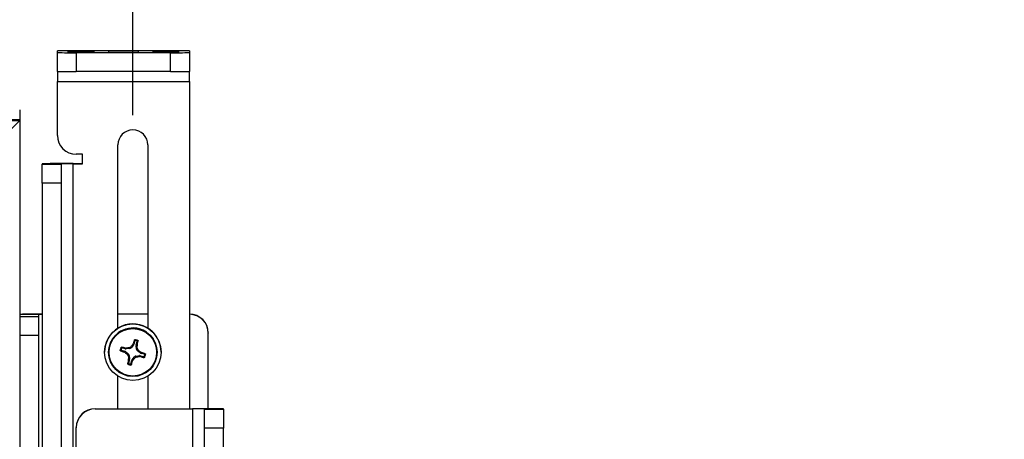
# Model space of a CAD drawing. Header units: inches. Extents: x 0.3 to 33.8, y 0.2 to 21.7.
# Tile 102 of 209: x 22.559 to 23.864, y 5.666 to 6.223. Entities that reach past the tile are written whole.
import ezdxf

# ---------------------------------------------------------------- set-up
doc = ezdxf.new("R2010")
doc.units = ezdxf.units.IN
doc.header["$MEASUREMENT"] = 0
doc.layers.add('BORDERS', color=7, linetype='Continuous')
doc.styles.add('SLDTEXTSTYLE0', font='TXT', dxfattribs={"width": 0.75})
doc.dimstyles.new('SLDDIMSTYLE0', dxfattribs={"dimtxt": 0.137795, "dimasz": 0.14, "dimexe": 0, "dimexo": 0.0625, "dimgap": 0.034449, "dimtad": 1, "dimdec": 3, "dimlfac": 5, "dimrnd": 1e-09, "dimzin": 12, "dimdsep": 46, "dimtxsty": 'SLDTEXTSTYLE0', "dimblk1": 'CLOSED', "dimblk2": 'CLOSED', "dimsah": 1, "dimcen": 0.09, "dimadec": 0, "dimazin": 3, "dimtfac": 1, "dimtdec": 3, "dimtofl": 0, "dimtmove": 0, "dimatfit": 3, "dimldrblk": 'CLOSED', "dimfxl": 0, "dimfrac": 2, "dimtolj": 1, "dimtzin": 12, "dimarcsym": 0})

# ---------------------------------------------------------------- blocks, each defined once
blk = doc.blocks.new('_Closed')
at = {"color": 0, "linetype": 'ByBlock', "lineweight": -2}
for p, q in [((-1, 0.166667), (0, 0)), ((-1, 0.166667), (-1, -0.166667)), ((0, 0), (-1, -0.166667)), ((0, 0), (-1, 0))]:
    blk.add_line(p, q, dxfattribs=at)
blk = doc.blocks.new('_D_11')
at = {"layer": 'BORDERS'}
for p, q in [((24.1962, 8.0258), (24.1542, 8.0258)), ((24.1542, 8.0258), (24.1542, 7.8071)), ((24.6035, 8.0258), (24.6454, 8.0258)), ((24.6454, 8.0258), (24.6454, 7.8071)), ((24.1542, 7.8071), (24.1962, 7.8071)), ((24.6454, 7.8071), (24.6035, 7.8071)), ((18.4635, 6.045), (18.4635, 7.6403)), ((27.315, 6.0379), (27.315, 7.6403)), ((18.4635, 7.6009), (27.315, 7.6009))]:
    blk.add_line(p, q, dxfattribs=at)
at = {"layer": 'BORDERS', "xscale": 0.14, "yscale": 0.14, "rotation": 180.0000000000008}
blk.add_blockref('_Closed', (18.4635, 7.6009, 0.2314), dxfattribs=at)
at = {"layer": 'BORDERS', "xscale": 0.14, "yscale": 0.14}
blk.add_blockref('_Closed', (27.315, 7.6009, 0.2314), dxfattribs=at)
at = {"layer": 'BORDERS', "char_height": 0.1378, "attachment_point": 1, "style": 'SLDTEXTSTYLE0'}
for s, insert in [('1124', (24.1962, 7.9847)), ('44.257', (24.1198, 7.7785))]:
    blk.add_mtext(s, dxfattribs=dict(at, insert=insert))
blk = doc.blocks.new('_D_12')
at = {"layer": 'BORDERS'}
for p, q in [((24.2448, 7.0928), (24.2028, 7.0928)), ((24.2028, 7.0928), (24.2028, 6.874)), ((24.5502, 7.0928), (24.5922, 7.0928)), ((24.5922, 7.0928), (24.5922, 6.874)), ((24.2028, 6.874), (24.2448, 6.874)), ((24.5922, 6.874), (24.5502, 6.874)), ((22.7085, 6.0959), (22.7085, 6.7072)), ((26.245, 5.0879), (26.245, 6.7072)), ((22.7085, 6.6678), (26.245, 6.6678))]:
    blk.add_line(p, q, dxfattribs=at)
at = {"layer": 'BORDERS', "xscale": 0.14, "yscale": 0.14, "rotation": 180.0000000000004}
blk.add_blockref('_Closed', (22.7085, 6.6678, 0.2314), dxfattribs=at)
at = {"layer": 'BORDERS', "xscale": 0.14, "yscale": 0.14}
blk.add_blockref('_Closed', (26.245, 6.6678, 0.2314), dxfattribs=at)
at = {"layer": 'BORDERS', "char_height": 0.1378, "attachment_point": 1, "style": 'SLDTEXTSTYLE0'}
for s, insert in [('449', (24.2448, 7.0516)), ('17.682', (24.1175, 6.8455))]:
    blk.add_mtext(s, dxfattribs=dict(at, insert=insert))

msp = doc.modelspace()

# ---------------------------------------------------------------- linework, layer by layer
at = {"color": 7, "linetype": 'Continuous', "lineweight": 25}
for p, q in [((22.60853, 6.179), (22.60853, 6.18137)), ((22.78353, 6.18137), (22.60853, 6.18137)), ((22.60853, 6.154), (22.60853, 6.179)), ((22.75853, 6.17877), (22.63353, 6.17877)), ((22.63353, 6.17877), (22.63353, 6.15377)), ((22.67603, 6.1806), (22.67603, 6.17923)), ((22.71603, 6.17923), (22.71603, 6.1806)), ((22.75853, 6.15377), (22.75853, 6.17877)), ((22.78353, 6.18137), (22.78353, 6.179)), ((22.78353, 6.179), (22.78353, 6.154)), ((22.60853, 6.154), (22.60853, 6.14077)), ((22.75853, 6.15377), (22.63353, 6.15377)), ((22.78353, 6.14077), (22.78353, 6.154)), ((22.60853, 6.14077), (22.78353, 6.14077)), ((22.60853, 6.06902), (22.60853, 6.14077)), ((22.78353, 6.14077), (22.78353, 5.70654)), ((22.55853, 6.10305), (22.55853, 6.09002)), ((18.73353, 6.08998), (22.55853, 6.08998)), ((18.73353, 6.08901), (22.55853, 6.08901)), ((22.55853, 6.08901), (22.53353, 6.06378)), ((22.55849, 6.08998), (22.55853, 6.09002)), ((22.55853, 6.09002), (22.55853, 6.08998)), ((22.55853, 6.08998), (22.55853, 6.08901)), ((22.55853, 6.08901), (22.55853, 3.9891)), ((22.68863, 5.81332), (22.68863, 6.05652)), ((22.72843, 6.05652), (22.72843, 5.81332)), ((22.64177, 6.04402), (22.63353, 6.04402)), ((22.64177, 6.03152), (22.64177, 6.04402)), ((22.61353, 6.03138), (22.58853, 6.03138)), ((22.58853, 6.03138), (22.58853, 6.03107)), ((22.58853, 6.03107), (22.61353, 6.03107)), ((22.58853, 6.00584), (22.58853, 6.03107)), ((22.61353, 6.03138), (22.61353, 6.03107)), ((22.61353, 6.03107), (22.61353, 6.00584)), ((22.62927, 6.03152), (22.62927, 6.03175)), ((22.62927, 6.03175), (22.64177, 6.03175)), ((22.62927, 4.38159), (22.62927, 6.03152)), ((22.62927, 6.03152), (22.64177, 6.03152)), ((22.61353, 6.00584), (22.58853, 6.00584)), ((22.58853, 6.00584), (22.58853, 5.33575)), ((22.61353, 6.00584), (22.61353, 5.30084)), ((22.58353, 5.83162), (22.55853, 5.83162)), ((22.55853, 5.82879), (22.58353, 5.82879)), ((22.58353, 5.83162), (22.58353, 5.82879)), ((22.58353, 5.82879), (22.58353, 5.80356)), ((22.72843, 5.83199), (22.68863, 5.83199)), ((22.72843, 5.83176), (22.68863, 5.83176)), ((22.58353, 5.80356), (22.55853, 5.80356)), ((22.58353, 5.80356), (22.58353, 4.00364)), ((22.71121, 5.79674), (22.70994, 5.79227)), ((22.71302, 5.79141), (22.71428, 5.79587)), ((22.80853, 5.80699), (22.80853, 5.80676)), ((22.80853, 5.70648), (22.80853, 5.80676)), ((22.69316, 5.78405), (22.69762, 5.78279)), ((22.69849, 5.78586), (22.69402, 5.78712)), ((22.69708, 5.78161), (22.69762, 5.78279)), ((22.69814, 5.78103), (22.69708, 5.78161)), ((22.69871, 5.78224), (22.69814, 5.78103)), ((22.69849, 5.78586), (22.69859, 5.78696)), ((22.69859, 5.78696), (22.6998, 5.7869)), ((22.69871, 5.78224), (22.70241, 5.77932)), ((22.6998, 5.7869), (22.6997, 5.78577)), ((22.70439, 5.78632), (22.6997, 5.78577)), ((22.70439, 5.78632), (22.70371, 5.78742)), ((22.70579, 5.78858), (22.70647, 5.78748)), ((22.70939, 5.79119), (22.70647, 5.78748)), ((22.70829, 5.79165), (22.70887, 5.79272)), ((22.70939, 5.79119), (22.70829, 5.79165)), ((22.70887, 5.79272), (22.70994, 5.79227)), ((22.71348, 5.78551), (22.71292, 5.7902)), ((22.71416, 5.78999), (22.71292, 5.7902)), ((22.71302, 5.79141), (22.71422, 5.79121)), ((22.71348, 5.78551), (22.71468, 5.78607)), ((22.71422, 5.79121), (22.71416, 5.78999)), ((22.71585, 5.78399), (22.71464, 5.78343)), ((22.71835, 5.78051), (22.71464, 5.78343)), ((22.67103, 5.78153), (22.67103, 5.78146)), ((22.67633, 5.78144), (22.67633, 5.78141)), ((22.70121, 5.77853), (22.70241, 5.77932)), ((22.70358, 5.77724), (22.70237, 5.77645)), ((22.70404, 5.77134), (22.70278, 5.76687)), ((22.70283, 5.77133), (22.7029, 5.77254)), ((22.70404, 5.77134), (22.70283, 5.77133)), ((22.7029, 5.77254), (22.70413, 5.77255)), ((22.70358, 5.77724), (22.70413, 5.77255)), ((22.70585, 5.766), (22.70711, 5.77047)), ((22.70818, 5.76982), (22.70711, 5.77047)), ((22.70766, 5.77155), (22.71058, 5.77526)), ((22.70766, 5.77155), (22.70876, 5.77088)), ((22.70876, 5.77088), (22.70818, 5.76982)), ((22.71126, 5.77394), (22.71058, 5.77526)), ((22.71266, 5.77642), (22.71735, 5.77698)), ((22.71266, 5.77642), (22.71334, 5.7751)), ((22.71725, 5.77564), (22.71735, 5.77698)), ((22.71847, 5.77557), (22.71725, 5.77564)), ((22.71835, 5.78051), (22.71891, 5.7815)), ((22.71856, 5.77688), (22.71847, 5.77557)), ((22.71856, 5.77688), (22.72303, 5.77562)), ((22.71891, 5.7815), (22.71998, 5.78093)), ((22.71998, 5.78093), (22.71943, 5.77995)), ((22.7239, 5.77869), (22.71943, 5.77995)), ((22.74073, 5.78141), (22.74073, 5.78144)), ((22.74603, 5.78146), (22.74603, 5.78153)), ((22.68863, 5.70654), (22.68863, 5.74968)), ((22.72843, 5.74968), (22.72843, 5.70654)), ((22.65853, 5.70654), (22.65853, 5.70631)), ((22.65853, 5.70654), (22.78778, 5.70654)), ((22.65853, 5.70631), (22.78778, 5.70631)), ((22.78778, 5.70631), (22.78778, 5.70654)), ((22.78778, 5.70631), (22.78778, 4.05638)), ((22.80353, 5.70616), (22.82853, 5.70616)), ((22.80353, 5.70585), (22.80353, 5.70616)), ((22.80353, 5.68062), (22.80353, 5.70585)), ((22.80353, 5.70585), (22.82853, 5.70585)), ((22.82853, 5.70585), (22.82853, 5.70616)), ((22.82853, 5.70585), (22.82853, 5.68062)), ((22.63353, 5.68131), (22.63353, 5.68154)), ((22.63353, 3.94713), (22.63353, 5.68131)), ((22.82853, 5.68062), (22.80353, 5.68062)), ((22.80353, 4.08069), (22.80353, 5.68062)), ((22.82853, 4.08069), (22.82853, 5.68062))]:
    msp.add_line(p, q, dxfattribs=at)
at = {"color": 7, "linetype": 'Continuous', "lineweight": 25, "flags": 128}
for points in [[(22.63978, 6.18044), (22.64655, 6.18045), (22.65229, 6.18049), (22.65613, 6.18054), (22.65748, 6.1806), (22.65613, 6.18066), (22.65229, 6.18072), (22.64655, 6.18075), (22.63978, 6.18076), (22.633, 6.18075), (22.62726, 6.18072), (22.62342, 6.18066), (22.62208, 6.1806), (22.62342, 6.18054), (22.62726, 6.18049), (22.633, 6.18045), (22.63978, 6.18044)], [(22.63978, 6.17907), (22.64655, 6.17908), (22.65229, 6.17912), (22.65613, 6.17917), (22.65748, 6.17923), (22.65613, 6.17929), (22.65229, 6.17934), (22.64655, 6.17938), (22.63978, 6.17939), (22.633, 6.17938), (22.62726, 6.17934), (22.62342, 6.17929), (22.62208, 6.17923), (22.62342, 6.17917), (22.62726, 6.17912), (22.633, 6.17908), (22.63978, 6.17907)], [(22.75228, 6.18044), (22.75905, 6.18045), (22.76479, 6.18049), (22.76863, 6.18054), (22.76998, 6.1806), (22.76863, 6.18066), (22.76479, 6.18072), (22.75905, 6.18075), (22.75228, 6.18076), (22.7455, 6.18075), (22.73976, 6.18072), (22.73592, 6.18066), (22.73458, 6.1806), (22.73592, 6.18054), (22.73976, 6.18049), (22.7455, 6.18045), (22.75228, 6.18044)], [(22.75228, 6.17907), (22.75905, 6.17908), (22.76479, 6.17912), (22.76863, 6.17917), (22.76998, 6.17923), (22.76863, 6.17929), (22.76479, 6.17934), (22.75905, 6.17938), (22.75228, 6.17939), (22.7455, 6.17938), (22.73976, 6.17934), (22.73592, 6.17929), (22.73458, 6.17923), (22.73592, 6.17917), (22.73976, 6.17912), (22.7455, 6.17908), (22.75228, 6.17907)]]:
    msp.add_lwpolyline(points, dxfattribs=at)
at = {"color": 7, "linetype": 'Continuous', "lineweight": 25}
for centre, radius in [((22.70853, 5.78146), 0.0375), ((22.70853, 5.78141), 0.0322), ((22.70853, 5.78139), 0.03151)]:
    msp.add_circle(centre, radius, dxfattribs=at)
for centre, radius, start, end in [((22.62728, 6.86219), 0.68345, 268.42788, 270.52392), ((22.69603, 5.30094), 0.87989, 88.69754, 91.30246), ((22.69603, 7.05889), 0.87989, 268.69754, 271.30246), ((22.76478, 6.86219), 0.68345, 269.47608, 271.57212), ((22.62728, 6.83719), 0.68345, 268.42788, 270.52392), ((22.76478, 6.83719), 0.68345, 269.47608, 271.57212), ((22.63353, 6.06902), 0.025, 180.0012, 270.0012), ((22.70853, 6.05652), 0.0199, 0.00193, 179.99807), ((22.61909, 4.91784), 1.11396, 89.47608, 91.57212), ((22.62534, 5.60102), 0.43052, 89.47608, 91.57212), ((22.58142, 5.17292), 0.6591, 89.38248, 91.99081), ((22.58812, 5.73239), 0.09933, 89.76383, 92.64884), ((22.78353, 5.80699), 0.025, 0.0012, 90.0012), ((22.78353, 5.80676), 0.025, 0.0012, 90.0012), ((22.70853, 5.78153), 0.0375, 61.03062, 179.99814), ((22.70853, 5.78144), 0.0322, 74.2399, 179.99884), ((22.70853, 5.78144), 0.0322, 0.00073, 74.24263), ((22.70853, 5.78153), 0.0375, 0.00046, 61.0325), ((23.02284, 5.69415), 0.32908, 161.64589, 162.57134), ((22.70853, 5.78129), 0.01699, 66.96646, 81.5169), ((22.70853, 5.78137), 0.01603, 70.08027, 78.40309), ((22.40961, 5.86721), 0.31395, 345.9903, 346.96043), ((22.70853, 5.78129), 0.01699, 156.96469, 171.51616), ((22.78623, 6.06241), 0.29461, 251.35456, 252.38613), ((22.70853, 5.78137), 0.01603, 160.07872, 168.40214), ((22.61323, 5.44936), 0.34822, 75.8105, 76.68304), ((22.75517, 5.38548), 0.40522, 97.29531, 97.85371), ((23.01172, 5.54231), 0.39273, 140.58906, 141.16593), ((22.34204, 5.73806), 0.37572, 7.34172, 7.94488), ((22.46727, 5.47508), 0.39651, 50.60622, 51.17649), ((22.91951, 6.04902), 0.3476, 230.4424, 231.09405), ((23.01595, 5.69278), 0.32282, 165.91724, 166.85463), ((23.06446, 5.82319), 0.3651, 187.35495, 187.97396), ((22.41449, 5.86252), 0.30798, 341.49983, 342.48246), ((22.43864, 5.99392), 0.3503, 320.45449, 321.09985), ((22.6694, 6.11338), 0.34112, 277.40013, 278.06371), ((22.78886, 6.06002), 0.29302, 256.09964, 257.13494), ((22.61682, 5.45031), 0.34634, 71.79511, 72.67081), ((22.70853, 5.78137), 0.01603, 340.07872, 348.40214), ((22.70853, 5.78129), 0.01699, 336.96469, 351.51616), ((22.70853, 5.78129), 0.01699, 246.96646, 261.5169), ((22.70853, 5.78137), 0.01603, 250.08027, 258.40309), ((22.65853, 5.68154), 0.025, 89.9988, 179.9988), ((22.65853, 5.68131), 0.025, 89.9988, 179.9988), ((22.79796, 4.59262), 1.11396, 88.42788, 90.52392), ((22.79172, 5.27581), 0.43052, 88.42788, 90.52392)]:
    msp.add_arc(centre, radius, start, end, dxfattribs=at)
for centre, major_axis, ratio, start_param, end_param in [((22.69676, 5.77976), (0.00144, 0.0028), 0.9943313, 6.0909032, 6.4814232), ((22.69934, 5.78889), (0.00025, 0.00314), 0.9943481, 2.9469112, 3.3374312), ((22.70401, 5.78944), (-0.00155, 0.00274), 0.9936127, 2.7483785, 3.5292405), ((22.70692, 5.79314), (0.00281, -0.00142), 0.9942825, 6.084973, 6.475493), ((22.71605, 5.79056), (0.00314, -0.00025), 0.9942659, 2.9457624, 3.3362824), ((22.7166, 5.78589), (0.00275, 0.00153), 0.9935692, 2.7539259, 3.534788), ((22.70045, 5.77685), (0.00275, 0.00153), 0.9935692, 5.8955185, 6.6763806), ((22.70101, 5.77219), (0.00314, -0.00025), 0.9942659, 6.0873551, 6.4778751), ((22.71014, 5.76961), (0.00281, -0.00142), 0.9942825, 2.9433803, 3.3339003), ((22.71305, 5.7733), (-0.00155, 0.00274), 0.9936127, 5.8899711, 6.6708332), ((22.71771, 5.77385), (0.00025, 0.00314), 0.9943481, 6.0885038, 6.4790238), ((22.72029, 5.78298), (0.00144, 0.0028), 0.9943313, 2.9493105, 3.3398305)]:
    msp.add_ellipse(centre, major_axis=major_axis, ratio=ratio, start_param=start_param, end_param=end_param, dxfattribs=at)
for points, knots in [([(22.7105, 5.79778), (22.71052, 5.79783), (22.71057, 5.79793), (22.7107, 5.79803), (22.71086, 5.7981), (22.71098, 5.7981), (22.71103, 5.79809)], [0, 0, 0, 0, 0.25269173, 0.50551722, 0.75344174, 1, 1, 1, 1]), ([(22.71121, 5.79674), (22.71109, 5.79692), (22.71086, 5.79727), (22.71062, 5.79761), (22.7105, 5.79778)], [0, 0, 0, 0, 0.4946499, 1, 1, 1, 1]), ([(22.71103, 5.79809), (22.71115, 5.79793), (22.71139, 5.79759), (22.71163, 5.79725), (22.71175, 5.79707)], [0, 0, 0, 0, 0.4958449, 1, 1, 1, 1]), ([(22.71175, 5.79707), (22.7117, 5.79708), (22.71159, 5.79709), (22.71144, 5.79704), (22.71131, 5.79694), (22.71124, 5.79684), (22.71121, 5.79676), (22.71121, 5.79674)], [0, 0, 0, 0, 0.2255497, 0.4511533, 0.6755815, 0.8996403, 1, 1, 1, 1]), ([(22.71399, 5.79644), (22.71419, 5.79652), (22.71459, 5.79669), (22.71498, 5.79685), (22.71518, 5.79692)], [0, 0, 0, 0, 0.5041524, 1, 1, 1, 1]), ([(22.71428, 5.79587), (22.71429, 5.79593), (22.71431, 5.79603), (22.71427, 5.79619), (22.71418, 5.79632), (22.71408, 5.7964), (22.71401, 5.79643), (22.71399, 5.79644)], [0, 0, 0, 0, 0.2255496, 0.4511532, 0.6755812, 0.89964, 1, 1, 1, 1]), ([(22.71546, 5.79638), (22.71527, 5.7963), (22.71487, 5.79613), (22.71447, 5.79596), (22.71428, 5.79587)], [0, 0, 0, 0, 0.5053527, 1, 1, 1, 1]), ([(22.71518, 5.79692), (22.71522, 5.7969), (22.71531, 5.79685), (22.71541, 5.79673), (22.71547, 5.79658), (22.71548, 5.79646), (22.71547, 5.79639), (22.71546, 5.79638)], [0, 0, 0, 0, 0.2243701, 0.4484144, 0.6809027, 0.9255748, 1, 1, 1, 1]), ([(22.69172, 5.78379), (22.6919, 5.78393), (22.69226, 5.7842), (22.69264, 5.78446), (22.69283, 5.78459)], [0, 0, 0, 0, 0.4958476, 1, 1, 1, 1]), ([(22.69204, 5.78326), (22.69199, 5.78328), (22.69189, 5.78333), (22.69178, 5.78346), (22.69171, 5.78362), (22.69172, 5.78374), (22.69172, 5.78379)], [0, 0, 0, 0, 0.2526917, 0.5055172, 0.7534417, 1, 1, 1, 1]), ([(22.69316, 5.78405), (22.69297, 5.78392), (22.69259, 5.78366), (22.69222, 5.7834), (22.69204, 5.78326)], [0, 0, 0, 0, 0.4946473, 1, 1, 1, 1]), ([(22.69283, 5.78459), (22.69282, 5.78454), (22.69281, 5.78444), (22.69286, 5.78428), (22.69295, 5.78416), (22.69306, 5.78408), (22.69313, 5.78406), (22.69316, 5.78405)], [0, 0, 0, 0, 0.2255497, 0.4511533, 0.6755815, 0.8996403, 1, 1, 1, 1]), ([(22.69289, 5.78794), (22.69291, 5.78798), (22.69296, 5.78807), (22.69309, 5.78817), (22.69323, 5.78823), (22.69335, 5.78824), (22.69342, 5.78823), (22.69344, 5.78822)], [0, 0, 0, 0, 0.2243701, 0.4484144, 0.6809027, 0.9255748, 1, 1, 1, 1]), ([(22.69346, 5.78683), (22.69336, 5.78702), (22.69316, 5.78739), (22.69298, 5.78776), (22.69289, 5.78794)], [0, 0, 0, 0, 0.5041524, 1, 1, 1, 1]), ([(22.69344, 5.78822), (22.69353, 5.78804), (22.69372, 5.78767), (22.69392, 5.78731), (22.69402, 5.78712)], [0, 0, 0, 0, 0.5053527, 1, 1, 1, 1]), ([(22.69402, 5.78712), (22.69397, 5.78713), (22.69387, 5.78715), (22.69371, 5.78711), (22.69358, 5.78703), (22.6935, 5.78692), (22.69347, 5.78685), (22.69346, 5.78683)], [0, 0, 0, 0, 0.2255496, 0.4511532, 0.6755812, 0.89964, 1, 1, 1, 1]), ([(22.70371, 5.78742), (22.70405, 5.78749), (22.70473, 5.78765), (22.70541, 5.78814), (22.70572, 5.78849), (22.70579, 5.78858)], [0, 0, 0, 0, 0.4271588, 0.8543492, 1, 1, 1, 1]), ([(22.71468, 5.78607), (22.71476, 5.78573), (22.71492, 5.78505), (22.71541, 5.78437), (22.71576, 5.78407), (22.71585, 5.78399)], [0, 0, 0, 0, 0.4271588, 0.8543492, 1, 1, 1, 1]), ([(22.70237, 5.77645), (22.70229, 5.77679), (22.70214, 5.77747), (22.70164, 5.77815), (22.70129, 5.77845), (22.70121, 5.77853)], [0, 0, 0, 0, 0.4271588, 0.8543492, 1, 1, 1, 1]), ([(22.71334, 5.7751), (22.713, 5.77503), (22.71232, 5.77487), (22.71164, 5.77438), (22.71134, 5.77403), (22.71126, 5.77394)], [0, 0, 0, 0, 0.42715877, 0.85434923, 1, 1, 1, 1]), ([(22.72303, 5.77562), (22.72308, 5.77561), (22.72319, 5.77559), (22.72334, 5.77563), (22.72348, 5.77572), (22.72356, 5.77582), (22.72359, 5.77589), (22.7236, 5.77591)], [0, 0, 0, 0, 0.2255496, 0.4511532, 0.6755812, 0.89964, 1, 1, 1, 1]), ([(22.72362, 5.77435), (22.72352, 5.77456), (22.72333, 5.77499), (22.72313, 5.77541), (22.72303, 5.77562)], [0, 0, 0, 0, 0.5053527, 1, 1, 1, 1]), ([(22.7236, 5.77591), (22.72369, 5.7757), (22.72389, 5.77527), (22.72407, 5.77485), (22.72416, 5.77464)], [0, 0, 0, 0, 0.5041524, 1, 1, 1, 1]), ([(22.72416, 5.77464), (22.72414, 5.77459), (22.72409, 5.7745), (22.72397, 5.7744), (22.72382, 5.77434), (22.7237, 5.77433), (22.72363, 5.77435), (22.72362, 5.77435)], [0, 0, 0, 0, 0.2243701, 0.4484144, 0.6809027, 0.9255748, 1, 1, 1, 1]), ([(22.7239, 5.77869), (22.72408, 5.77879), (22.72446, 5.779), (22.72483, 5.77921), (22.72502, 5.77931)], [0, 0, 0, 0, 0.49464991, 1, 1, 1, 1]), ([(22.72423, 5.77815), (22.72423, 5.7782), (22.72424, 5.77831), (22.72419, 5.77846), (22.7241, 5.77859), (22.72399, 5.77866), (22.72392, 5.77869), (22.7239, 5.77869)], [0, 0, 0, 0, 0.2255497, 0.4511533, 0.6755815, 0.8996403, 1, 1, 1, 1]), ([(22.72533, 5.77878), (22.72515, 5.77868), (22.72479, 5.77846), (22.72442, 5.77826), (22.72423, 5.77815)], [0, 0, 0, 0, 0.4958449, 1, 1, 1, 1]), ([(22.72502, 5.77931), (22.72507, 5.77929), (22.72517, 5.77924), (22.72527, 5.77912), (22.72534, 5.77896), (22.72534, 5.77884), (22.72533, 5.77878)], [0, 0, 0, 0, 0.2526917, 0.5055172, 0.7534417, 1, 1, 1, 1]), ([(22.70188, 5.76565), (22.70183, 5.76568), (22.70174, 5.76573), (22.70164, 5.76585), (22.70158, 5.76599), (22.70157, 5.76611), (22.70159, 5.76618), (22.70159, 5.7662)], [0, 0, 0, 0, 0.22437011, 0.44841436, 0.68090265, 0.92557481, 1, 1, 1, 1]), ([(22.70159, 5.7662), (22.70179, 5.76631), (22.70218, 5.76653), (22.70258, 5.76676), (22.70278, 5.76687)], [0, 0, 0, 0, 0.5053527, 1, 1, 1, 1]), ([(22.70307, 5.7663), (22.70287, 5.76619), (22.70247, 5.76597), (22.70207, 5.76576), (22.70188, 5.76565)], [0, 0, 0, 0, 0.5041524, 1, 1, 1, 1]), ([(22.70278, 5.76687), (22.70277, 5.76682), (22.70275, 5.76671), (22.70279, 5.76656), (22.70287, 5.76642), (22.70297, 5.76634), (22.70304, 5.76631), (22.70307, 5.7663)], [0, 0, 0, 0, 0.2255496, 0.4511532, 0.6755812, 0.89964, 1, 1, 1, 1]), ([(22.7053, 5.76567), (22.70536, 5.76567), (22.70546, 5.76566), (22.70562, 5.76571), (22.70574, 5.7658), (22.70582, 5.76591), (22.70584, 5.76598), (22.70585, 5.766)], [0, 0, 0, 0, 0.22554966, 0.4511533, 0.67558153, 0.89964028, 1, 1, 1, 1]), ([(22.70602, 5.76448), (22.7059, 5.76468), (22.70566, 5.76507), (22.70542, 5.76547), (22.7053, 5.76567)], [0, 0, 0, 0, 0.4958476, 1, 1, 1, 1]), ([(22.70585, 5.766), (22.70596, 5.7658), (22.7062, 5.76539), (22.70643, 5.765), (22.70655, 5.7648)], [0, 0, 0, 0, 0.4946473, 1, 1, 1, 1]), ([(22.70655, 5.7648), (22.70653, 5.76475), (22.70648, 5.76465), (22.70635, 5.76454), (22.70619, 5.76448), (22.70608, 5.76448), (22.70602, 5.76448)], [0, 0, 0, 0, 0.2526917, 0.5055172, 0.7534417, 1, 1, 1, 1])]:
    msp.add_open_spline(points, degree=3, knots=knots, dxfattribs=at)

# ---------------------------------------------------------------- dimensions: what is measured, and where the dimension line sits
at = {"layer": 'BORDERS'}
dim = msp.add_linear_dim(base=(27.31498, 7.60089), p1=(18.46353, 6.00561), p2=(27.31498, 5.99852), angle=0, dimstyle='SLDDIMSTYLE0', dxfattribs=at)
dim.commit()
dim.dimension.update_dxf_attribs({"geometry": '_D_11', "text_midpoint": (24.39982, 7.60089), "dimtype": 160})
dim = msp.add_linear_dim(base=(26.24498, 6.66785), p1=(22.70853, 6.05652), p2=(26.24498, 5.04852), dimstyle='SLDDIMSTYLE0', dxfattribs=at)
dim.commit()
dim.dimension.update_dxf_attribs({"geometry": '_D_12', "text_midpoint": (24.39747, 6.66785), "dimtype": 160})

doc.saveas('drawing.dxf')
